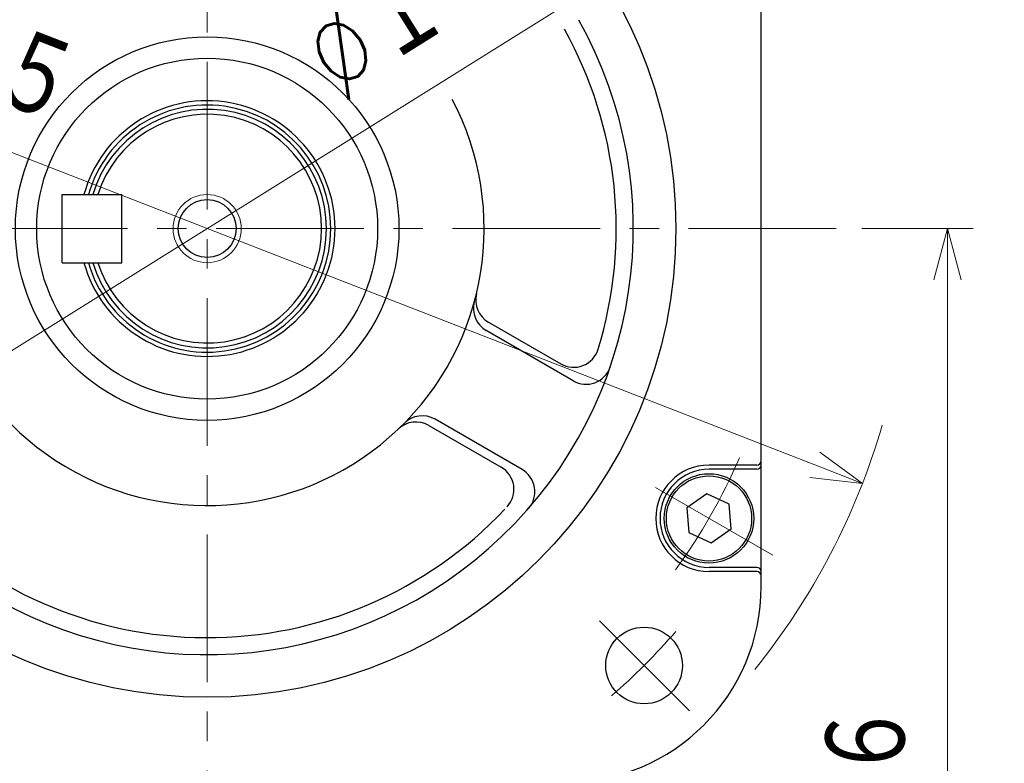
# Model space of a CAD drawing. Header units: millimetres. Extents: x 0 to 1300, y 0 to 891.
# Tile 138 of 141: x 873 to 989, y 537 to 625. Entities that reach past the tile are written whole.
import ezdxf

# ---------------------------------------------------------------- set-up
doc = ezdxf.new("R2010")
doc.units = ezdxf.units.MM
doc.header["$LTSCALE"] = 0.545669
doc.linetypes.add('CENTER', pattern=[50.8, 31.75, -6.35, 6.35, -6.35])
doc.layers.add('NoLayerName_001', color=7, linetype='Continuous')
doc.styles.get("Standard").update_dxf_attribs({"font": 'txt', "bigfont": 'extfont2'})
doc.dimstyles.get("Standard").update_dxf_attribs({"dimtxt": 2.5, "dimasz": 2.5, "dimexe": 1, "dimexo": 1, "dimtad": 1, "dimdec": 3, "dimzin": 0, "dimdsep": 46, "dimtxsty": 'Standard', "dimcen": 2.5, "dimadec": 3, "dimazin": 0, "dimtfac": 0.75, "dimtdec": 3, "dimtmove": 0, "dimatfit": 3, "dimfxl": 1, "dimarcsym": 0})

# ---------------------------------------------------------------- blocks, each defined once
blk = doc.blocks.new('_OPEN30')
at = {"color": 0, "linetype": 'ByBlock', "lineweight": -2}
for p, q in [((-1, 0.267949), (0, 0)), ((0, 0), (-1, -0.267949)), ((0, 0), (-1, 0))]:
    blk.add_line(p, q, dxfattribs=at)
blk = doc.blocks.new('*D36')
at = {"layer": 'Defpoints', "color": 0}
for p in [(818.1, 629.91), (971.88, 570.1)]:
    blk.add_point(p, dxfattribs=at)
at = {"layer": 'NoLayerName_001', "color": 0, "linetype": 'Continuous', "lineweight": 13}
blk.add_line((823.7, 627.73), (966.29, 572.28), dxfattribs=at)
at = {"layer": 'NoLayerName_001', "color": 0, "lineweight": 13, "xscale": 6, "yscale": 6, "zscale": 6}
for p, rotation in [((818.1, 629.91), 158.7494944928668), ((971.88, 570.1), 338.7494944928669)]:
    blk.add_blockref('_OPEN30', p, dxfattribs=dict(at, rotation=rotation))
at = {"layer": 'NoLayerName_001', "color": 0, "lineweight": 13, "insert": (862.98, 622.44), "char_height": 10.5, "attachment_point": 5, "rotation": 338.7495}
blk.add_mtext('\\W0.8000;%%c１６５', dxfattribs=at)
blk = doc.blocks.new('*D37')
at = {"layer": 'Defpoints', "color": 0}
for p in [(956.47, 638.43), (833.51, 561.58)]:
    blk.add_point(p, dxfattribs=at)
at = {"layer": 'NoLayerName_001', "color": 0, "linetype": 'Continuous', "lineweight": 13}
blk.add_line((951.39, 635.25), (838.6, 564.76), dxfattribs=at)
at = {"layer": 'NoLayerName_001', "color": 0, "lineweight": 13, "xscale": 6, "yscale": 6, "zscale": 6}
for p, rotation in [((956.47, 638.43), 32.00538320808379), ((833.51, 561.58), 212.0053832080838)]:
    blk.add_blockref('_OPEN30', p, dxfattribs=dict(at, rotation=rotation))
at = {"layer": 'NoLayerName_001', "color": 0, "lineweight": 13, "insert": (922.56, 628.17), "char_height": 10.5, "attachment_point": 5, "rotation": 32.0054}
blk.add_mtext('\\W0.8000;%%c１４５', dxfattribs=at)
blk = doc.blocks.new('*D43')
at = {"layer": 'Defpoints', "color": 0}
for p in [(968.82, 600), (906, 464.6), (981.87, 464.6)]:
    blk.add_point(p, dxfattribs=at)
at = {"layer": 'NoLayerName_001', "color": 0, "linetype": 'Continuous', "lineweight": 13}
for p, q in [((971.82, 600), (984.87, 600)), ((981.87, 594), (981.87, 470.6)), ((909, 464.6), (984.87, 464.6))]:
    blk.add_line(p, q, dxfattribs=at)
at = {"layer": 'NoLayerName_001', "color": 0, "lineweight": 13, "xscale": 6, "yscale": 6, "zscale": 6}
for p, rotation in [((981.87, 600), 90), ((981.87, 464.6), 270)]:
    blk.add_blockref('_OPEN30', p, dxfattribs=dict(at, rotation=rotation))
at = {"layer": 'NoLayerName_001', "color": 0, "lineweight": 13, "insert": (972.57, 530.66), "char_height": 10.5, "attachment_point": 5, "rotation": 90}
blk.add_mtext('\\W0.8000;１３６', dxfattribs=at)
blk = doc.blocks.new('ETC_0001')
at = {"color": 7, "linetype": 'Continuous', "lineweight": 25}
for p, q in [((2.36, 5.75), (0, 4.1)), ((4.98, 4.53), (2.36, 5.75)), ((0, 4.1), (0.25, 1.22)), ((5.23, 1.66), (4.98, 4.53)), ((0.25, 1.22), (2.87, 0)), ((2.87, 0), (5.23, 1.66))]:
    blk.add_line(p, q, dxfattribs=at)

msp = doc.modelspace()

# ---------------------------------------------------------------- linework, layer by layer
at = {"layer": 'NoLayerName_001', "color": 4, "linetype": 'CENTER', "lineweight": 13}
for p, q in [((895, 675), (895, 450)), ((968.81931393, 600), (826.68466412, 600)), ((947.61135424, 569.62623754), (961.36408882, 561.6860925)), ((941.01868265, 553.98131735), (951.59702147, 543.40297853))]:
    msp.add_line(p, q, dxfattribs=at)
at = {"layer": 'NoLayerName_001', "color": 7, "linetype": 'Continuous', "lineweight": 25}
for p, q in [((960, 558), (960, 642)), ((878, 604), (885, 604)), ((878, 596), (878, 604)), ((885, 596), (885, 604)), ((878, 596), (885, 596)), ((927.99894066, 589.0309565), (936.49671038, 584.12476686)), ((937.94996871, 582.13102723), (927.73949394, 588.02604759)), ((920.99894066, 576.90660084), (929.49671038, 572.00041121)), ((931.94996871, 571.73872239), (921.73949394, 577.63374274)), ((959.49591575, 572.25268207), (953.88564167, 572.25268207)), ((959.49591575, 571.75268207), (953.88564167, 571.75268207)), ((959.49591575, 560.25268207), (953.88564167, 560.25268207)), ((959.49591575, 559.75268207), (953.88564167, 559.75268207))]:
    msp.add_line(p, q, dxfattribs=at)
for centre, radius in [((895, 600), 55), ((895, 600), 22.5), ((894.99439641, 599.99197146), 20), ((895, 600), 3.4), ((953.87801414, 565.99309455), 5.25), ((953.87801414, 565.99309455), 5), ((946.265, 548.735), 4.5)]:
    msp.add_circle(centre, radius, dxfattribs=at)
at = {"layer": 'NoLayerName_001', "color": 4, "linetype": 'Continuous', "lineweight": 13}
msp.add_circle((895, 600), 4, dxfattribs=at)
at = {"layer": 'NoLayerName_001', "color": 7, "linetype": 'Continuous', "lineweight": 25}
for centre, radius, start, end in [((895, 600), 50, 162.7577581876, 29.2713425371), ((895, 600), 48, 342.8395884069, 29.1573321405), ((895, 600), 32.5, 164.9229635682, 27.7969798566), ((895, 600), 15, 195.4660099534, 164.5339900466), ((895, 600), 14.5, 196.0133944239, 163.9866055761), ((895, 600), 14, 196.601549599, 163.398450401), ((895, 600), 13.4225, 197.3379428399, 162.6620571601), ((929.49894066, 591.62903271), 3, 166.361103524, 240), ((929.23949394, 590.6241238), 3, 164.6859726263, 240), ((937.99671038, 586.72284307), 3, 240, 342.8395884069), ((939.44996871, 584.72910344), 3, 240, 341.039714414), ((920.23949394, 575.03566653), 3, 60, 135.3140273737), ((919.49894066, 574.30852463), 3, 60, 133.638896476), ((927.99671038, 569.40233499), 3, 317.1604115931, 60), ((953.88564168, 566.00268207), 6.25, 90, 270), ((959.49591575, 572.75268207), 0.5, 270, 0), ((959.49591575, 572.25268207), 0.5, 270, 0), ((930.44996871, 569.14064618), 3, 318.960285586, 60), ((953.88564168, 566.00268207), 5.75, 90, 270), ((895, 600), 48, 222.8395884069, 316.7018555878), ((959.49591575, 559.75268207), 0.5, 0, 90), ((959.49591575, 559.25268207), 0.5, 0, 90), ((937, 558), 23, 270, 0)]:
    msp.add_arc(centre, radius, start, end, dxfattribs=at)
at = {"layer": 'NoLayerName_001', "color": 4, "linetype": 'Continuous', "lineweight": 13}
msp.add_arc((894.99439641, 600.00406621), 82.5, 321.153327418, 343.7510115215, dxfattribs=at)
at = {"layer": 'NoLayerName_001', "color": 4, "linetype": 'CENTER', "lineweight": 13}
for centre, radius, start, end in [((894.99439641, 599.99863926), 68, 323.9237952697, 336.7148846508), ((895, 600), 72.5, 310.854492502, 319.3166460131)]:
    msp.add_arc(centre, radius, start, end, dxfattribs=at)

# ---------------------------------------------------------------- block references
msp.add_blockref('ETC_0001', (951.26165771, 563.11712646))

# ---------------------------------------------------------------- dimensions: what is measured, and where the dimension line sits
at = {"layer": 'NoLayerName_001', "color": 3, "linetype": 'Continuous', "lineweight": 13}
for p1, p2, text, picture, middle in [((833.51451937, 561.57914306), (956.47427345, 638.42898936), '\\W0.8000;%%c１４５', '*D37', (927.47358513, 620.30355916)), ((971.88478181, 570.10224966), (818.10401101, 629.90588275), '\\W0.8000;%%c１６５', '*D36', (859.60687916, 613.76587847))]:
    dim = msp.add_diameter_dim_2p(p1=p1, p2=p2, text=text, dimstyle='Standard', override={"dimtxt": 10.5, "dimasz": 6, "dimexe": 3, "dimexo": 3, "dimgap": 3, "dimdec": 8, "dimzin": 8, "dimpost": '%%c<>', "dimblk": 'OPEN30', "dimcen": 0, "dimclrd": 0, "dimclre": 0, "dimclrt": 0, "dimtp": 0, "dimtm": 0, "dimatfit": 2, "dimlwd": 13, "dimlwe": 13}, dxfattribs=at)
    dim.commit()
    dim.dimension.update_dxf_attribs({"geometry": picture, "text_midpoint": middle, "dimtype": 163})
dim = msp.add_linear_dim(base=(981.86808433, 464.6), p1=(968.81931393, 600), p2=(906, 464.6), angle=270, text='\\W0.8000;１３６', dimstyle='Standard', override={"dimtxt": 10.5, "dimasz": 6, "dimexe": 3, "dimexo": 3, "dimgap": 3, "dimdec": 8, "dimzin": 8, "dimblk": 'OPEN30', "dimclrd": 0, "dimclre": 0, "dimclrt": 0, "dimtp": 0, "dimtm": 0, "dimlwd": 13, "dimlwe": 13}, dxfattribs=at)
dim.commit()
dim.dimension.update_dxf_attribs({"geometry": '*D43', "text_midpoint": (981.86808433, 530.65965147), "dimtype": 160})

# ---------------------------------------------------------------- leaders
at = {"layer": 'NoLayerName_001', "color": 3, "linetype": 'Continuous', "lineweight": 13, "annotation_type": 0, "has_hookline": 1, "hookline_direction": 0, "text_width": 75.48477405}
msp.add_leader([(1016.54845655, 622.5), (982.59592281, 744.35182053), (988.59592281, 744.35182053)], dimstyle='Standard', override={"dimtxt": 10.5, "dimasz": 6, "dimldrblk": 'OPEN30'}, dxfattribs=at)

doc.saveas('drawing.dxf')
